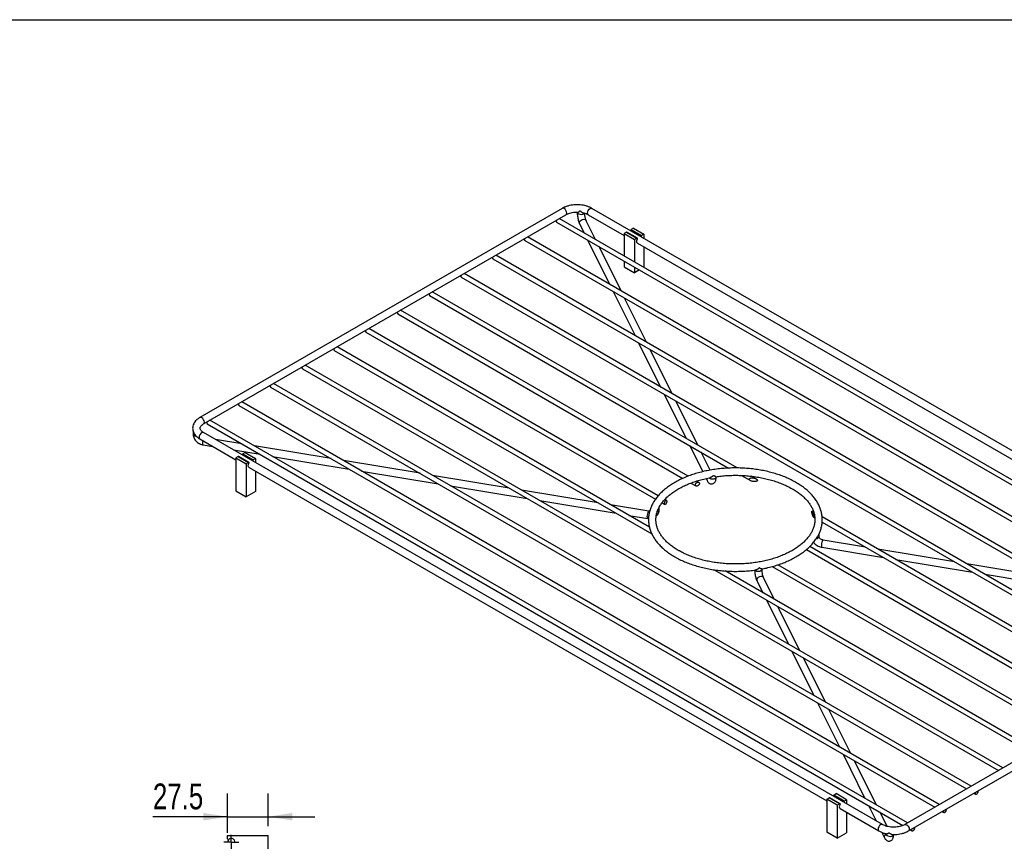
# Model space of a CAD drawing. Header units: millimetres. Extents: x 3 to 415, y 5 to 292.
# Tile 4 of 5: x 213 to 347, y 181 to 292. Entities that reach past the tile are written whole.
import ezdxf

# ---------------------------------------------------------------- set-up
doc = ezdxf.new("R2010")
doc.units = ezdxf.units.MM
doc.layers.add('FORMAT', color=179, linetype='Continuous')
doc.styles.add('SLDTEXTSTYLE0', font='TXT', dxfattribs={"width": 0.75})
doc.dimstyles.new('SLDDIMSTYLE4', dxfattribs={"dimtxt": 3.5, "dimasz": 3.302, "dimexe": 0, "dimexo": 0.0625, "dimgap": 0.875, "dimtad": 1, "dimdec": 1, "dimlfac": 5, "dimrnd": 1e-09, "dimzin": 12, "dimdsep": 46, "dimtxsty": 'SLDTEXTSTYLE0', "dimsah": 1, "dimcen": 0.09, "dimadec": 0, "dimazin": 3, "dimtfac": 1, "dimtdec": 0, "dimtmove": 0, "dimatfit": 0, "dimfxl": 1, "dimfrac": 2, "dimtolj": 1, "dimtzin": 12, "dimarcsym": 0})

# ---------------------------------------------------------------- blocks, each defined once
blk = doc.blocks.new('_D_6')
at = {"layer": 'FORMAT'}
for p, q in [((241.47, 181.82), (241.47, 187.18)), ((246.97, 182.72), (246.97, 187.18)), ((241.47, 184.01), (231.33, 184.01)), ((241.47, 184.01), (246.97, 184.01)), ((246.97, 184.01), (253.32, 184.01))]:
    blk.add_line(p, q, dxfattribs=at)
for points in [[(241.47, 184.01), (238.17, 184.52), (238.17, 183.5)], [(246.97, 184.01), (250.27, 183.5), (250.27, 184.52)]]:
    blk.add_solid(points, dxfattribs=at)
at = {"layer": 'FORMAT', "insert": (231.33, 188.52), "char_height": 3.5, "attachment_point": 1, "style": 'SLDTEXTSTYLE0'}
blk.add_mtext('27.5', dxfattribs=at)
blk = doc.blocks.new('SW_CENTERMARKSYMBOL_1')
at = {"layer": 'FORMAT', "color": 0}
for p, q in [((-0.508, 0), (-1.008, 0)), ((0, 0), (-0.508, 0)), ((0, 0.508), (0, 1.008)), ((0, 0), (0, 0.508)), ((0, 0), (0, -0.508)), ((0, 0), (0.508, 0)), ((0.508, 0), (1.008, 0)), ((0, -0.508), (0, -1.008))]:
    blk.add_line(p, q, dxfattribs=at)

msp = doc.modelspace()

# ---------------------------------------------------------------- linework, layer by layer
at = {"color": 7, "linetype": 'Continuous', "lineweight": 25}
for p, q in [((286.9233, 266.627), (237.7087, 238.216)), ((383.1655, 213.3972), (290.9588, 266.627)), ((238.2086, 237.3499), (287.4233, 265.7609)), ((381.2669, 210.5487), (286.5247, 265.2422)), ((291.4436, 262.4025), (290.1797, 264.9467)), ((290.4588, 265.7609), (295.3361, 262.9453)), ((286.1389, 264.7698), (380.6648, 210.2011)), ((289.2841, 264.5018), (289.878, 263.3063)), ((296.6089, 263.9309), (296.2887, 263.7461)), ((296.2887, 263.7461), (297.7029, 262.9297)), ((296.6089, 263.9309), (298.0231, 263.1145)), ((281.8256, 262.2797), (376.3515, 207.7111)), ((376.9535, 208.0586), (282.2113, 262.7521)), ((290.3622, 262.3317), (293.347, 256.3237)), ((295.6563, 263.381), (295.3361, 263.1962)), ((295.3361, 263.1962), (296.7503, 262.3798)), ((295.3361, 263.1962), (295.3361, 260.1555)), ((295.6563, 263.381), (297.0705, 262.5646)), ((297.1205, 262.5695), (295.7063, 263.3859)), ((297.0705, 262.5646), (296.7503, 262.3798)), ((296.7503, 262.3798), (296.7503, 259.339)), ((298.0231, 263.1145), (297.7029, 262.9297)), ((298.0231, 263.1145), (298.0231, 262.5488)), ((294.9126, 255.4199), (291.9278, 261.4279)), ((297.1367, 261.9058), (375.6012, 216.6093)), ((298.0231, 261.3941), (298.0231, 258.6235)), ((277.5122, 259.7897), (372.0381, 205.221)), ((372.6402, 205.5686), (277.898, 260.2621)), ((295.3361, 259.4603), (295.3361, 258.7052)), ((295.3361, 258.7052), (296.7503, 257.8888)), ((296.7503, 258.6439), (296.7503, 257.8888)), ((297.4044, 258.2664), (296.7503, 257.8888)), ((298.0231, 258.6235), (298.0064, 258.6139)), ((273.1989, 257.2996), (367.7248, 202.731)), ((368.3268, 203.0785), (273.5846, 257.772)), ((268.8855, 254.8096), (309.5188, 231.3525)), ((310.6923, 231.3702), (269.2713, 255.282)), ((293.8311, 255.349), (296.8159, 249.341)), ((298.3815, 248.4372), (295.3968, 254.4452)), ((304.0076, 230.2491), (264.9579, 252.792)), ((264.5722, 252.3195), (303.3072, 229.9583)), ((299.9652, 227.6026), (260.6446, 250.3019)), ((260.2588, 249.8295), (299.5882, 227.1251)), ((298.7661, 223.3147), (256.3312, 247.8119)), ((297.3001, 248.3664), (300.2848, 242.3583)), ((301.8504, 241.4545), (298.8657, 247.4626)), ((255.9455, 247.3395), (299.0816, 222.4375)), ((251.6321, 244.8494), (346.158, 190.2808)), ((346.7601, 190.6283), (252.0179, 245.3218)), ((247.3188, 242.3594), (341.8447, 187.7907)), ((342.4467, 188.1383), (247.7045, 242.8318)), ((300.769, 241.3837), (303.7538, 235.3757)), ((243.0054, 239.8693), (337.5313, 185.3007)), ((338.1334, 185.6482), (243.3912, 240.3417)), ((305.3194, 234.4719), (302.3346, 240.4799)), ((238.692, 237.3793), (333.194, 182.8245)), ((333.82, 183.1582), (239.0778, 237.8517)), ((236.7801, 236.3882), (236.7801, 235.9751)), ((330.4154, 182.9451), (238.2086, 236.1749)), ((237.7087, 235.3089), (242.5859, 232.4933)), ((238.1597, 234.5061), (239.4771, 234.288)), ((243.4226, 234.6484), (239.8197, 235.2449)), ((255.5182, 232.6458), (245.1109, 234.3689)), ((304.238, 234.4011), (305.9945, 230.8652)), ((242.2815, 233.8237), (245.8844, 233.2272)), ((242.9061, 232.929), (242.5859, 232.7441)), ((242.5859, 232.7441), (242.5859, 228.2532)), ((242.5859, 232.7441), (244.0002, 231.9277)), ((242.9061, 232.929), (244.3203, 232.1126)), ((244.3703, 232.1175), (242.9561, 232.9339)), ((243.8587, 233.4789), (243.5386, 233.2941)), ((243.5386, 233.2941), (244.9528, 232.4777)), ((243.8587, 233.4789), (245.273, 232.6625)), ((247.5727, 232.9477), (257.9801, 231.2246)), ((307.0077, 231.0735), (305.8036, 233.4972)), ((244.3203, 232.1126), (244.0002, 231.9277)), ((244.0002, 231.9277), (244.0002, 227.4368)), ((244.3866, 231.4538), (322.8511, 186.1572)), ((245.273, 232.6625), (244.9528, 232.4777)), ((245.273, 232.6625), (245.273, 232.0968)), ((267.6138, 230.6433), (257.2065, 232.3663)), ((245.273, 230.9421), (245.273, 228.1715)), ((259.6684, 230.9451), (270.0757, 229.2221)), ((279.7095, 228.6407), (269.3021, 230.3637)), ((307.8219, 230.1337), (307.8219, 230.1919)), ((311.2465, 230.3551), (312.471, 229.6482)), ((313.247, 229.8954), (312.6371, 230.2475)), ((271.764, 228.9425), (282.1714, 227.2195)), ((304.3987, 229.3282), (305.0753, 228.9376)), ((305.4638, 229.4084), (305.1494, 229.5899)), ((306.4537, 229.9409), (306.5985, 229.6496)), ((242.5859, 228.2532), (244.0002, 227.4368)), ((245.273, 228.1715), (244.0002, 227.4368)), ((291.8051, 226.6381), (281.3978, 228.3612)), ((283.8596, 226.94), (294.267, 225.2169)), ((298.6954, 225.4973), (293.4934, 226.3586)), ((300.075, 225.6615), (300.075, 226.0364)), ((300.4557, 226.6243), (300.8495, 226.397)), ((301.0629, 226.9689), (300.8447, 227.0949)), ((295.9553, 224.9374), (298.5321, 224.5108)), ((321.07, 225.3792), (320.8664, 225.4968)), ((321.0424, 224.7001), (321.2203, 224.5973)), ((364.0135, 200.5885), (322.2212, 224.7147)), ((298.5321, 224.5108), (298.6452, 224.4984)), ((322.2174, 224.0218), (363.4114, 200.2409)), ((321.7992, 222.0647), (321.7992, 222.4445)), ((359.7001, 198.0985), (320.5423, 220.7038)), ((328.0921, 220.6304), (322.3421, 221.5823)), ((320.0743, 220.2788), (359.0981, 197.7509)), ((322.1788, 220.5958), (330.5539, 219.2092)), ((340.1877, 218.6278), (329.7803, 220.3509)), ((315.4099, 217.9915), (354.7847, 195.2609)), ((355.3868, 195.6084), (316.2176, 218.2203)), ((332.2422, 218.9297), (342.6496, 217.2066)), ((352.2833, 216.6252), (341.876, 218.3483)), ((307.625, 217.5055), (350.4714, 192.7708)), ((351.0734, 193.1184), (309.0416, 217.3828)), ((314.0523, 217.5925), (314.0523, 217.6933)), ((344.3378, 216.9271), (354.7452, 215.204)), ((313.3802, 215.9986), (314.1606, 214.4277)), ((315.7262, 213.5239), (314.2757, 216.4435)), ((314.6448, 213.4531), (317.6295, 207.445)), ((319.1951, 206.5412), (316.2104, 212.5493)), ((382.6656, 211.3561), (333.4509, 182.9451)), ((333.9509, 182.0791), (383.1655, 210.4901)), ((318.1137, 206.4704), (321.0985, 200.4624)), ((322.6641, 199.5585), (319.6793, 205.5666)), ((321.5827, 199.4877), (324.5674, 193.4797)), ((326.133, 192.5759), (323.1483, 198.5839)), ((325.0516, 192.5051), (328.0363, 186.497)), ((329.602, 185.5932), (326.6172, 191.6013)), ((342.8447, 187.2134), (343.061, 187.0885)), ((322.8511, 186.4081), (323.1712, 186.5929)), ((324.2653, 185.5917), (322.8511, 186.4081)), ((322.8511, 186.4081), (322.8511, 181.9171)), ((324.5855, 185.7765), (323.1712, 186.5929)), ((324.6355, 185.7814), (323.2212, 186.5978)), ((323.8037, 186.958), (324.1239, 187.1428)), ((325.2179, 186.1416), (323.8037, 186.958)), ((325.5381, 186.3264), (324.1239, 187.1428)), ((325.2179, 186.1416), (325.5381, 186.3264)), ((325.5381, 186.3264), (325.5381, 185.7607)), ((324.2653, 185.5917), (324.5855, 185.7765)), ((324.2653, 185.5917), (324.2653, 181.1007)), ((324.6517, 185.1177), (329.9154, 182.0791)), ((325.5381, 184.6061), (325.5381, 181.8355)), ((328.5205, 185.5224), (329.5538, 183.4425)), ((331.0395, 182.6995), (330.0861, 184.6186)), ((338.5314, 184.7233), (338.7477, 184.5985)), ((324.2653, 181.1007), (322.8511, 181.9171)), ((330.3267, 181.8867), (330.6945, 181.1464)), ((334.218, 182.2333), (334.4343, 182.1084)), ((241.4701, 181.0008), (241.4701, 181.4536)), ((241.4701, 181.4536), (246.9701, 181.4536)), ((246.9701, 179.6536), (246.9701, 181.4536)), ((324.2653, 181.1007), (325.5381, 181.8355)), ((330.918, 181.7313), (330.918, 181.6304))]:
    msp.add_line(p, q, dxfattribs=at)
at = {"color": 8, "linetype": 'Continuous', "lineweight": 25}
for p, q in [((290.1523, 264.9918), (290.1797, 264.9467)), ((238.1208, 234.9547), (238.1379, 235.0611))]:
    msp.add_line(p, q, dxfattribs=at)
at = {"color": 8, "linetype": 'Continuous', "lineweight": 25, "flags": 128}
for points in [[(287.5268, 265.9898), (287.4999, 266.1616), (287.4233, 266.3383), (287.3086, 266.493), (287.1733, 266.6022), (287.038, 266.6492), (286.9233, 266.627)], [(290.3553, 265.9898), (290.3822, 266.1616), (290.4588, 266.3383), (290.5735, 266.493), (290.7088, 266.6022), (290.8441, 266.6492), (290.9588, 266.627)], [(287.4233, 265.7609), (287.4233, 265.7609), (287.4999, 265.8491), (287.5268, 265.9898)], [(288.9562, 266.0958), (288.9631, 266.0481), (289.0322, 265.9428), (289.1659, 265.8607), (289.3438, 265.8145), (289.5388, 265.8111), (289.7212, 265.851), (289.8633, 265.9282), (289.9161, 265.9824)], [(289.2841, 264.5018), (289.2544, 264.599), (289.2699, 264.7604), (289.3558, 264.9162), (289.4989, 265.0428), (289.6775, 265.1209), (289.8644, 265.1387), (290.0311, 265.0933), (290.1523, 264.9918)], [(290.4588, 265.7609), (290.4588, 265.7609), (290.3822, 265.8491), (290.3553, 265.9898)], [(238.3122, 237.5788), (238.2853, 237.7506), (238.2087, 237.9273), (238.094, 238.082), (237.9587, 238.1912), (237.8234, 238.2382), (237.7087, 238.2159), (237.7086, 238.2159)], [(238.2108, 237.3512), (238.2853, 237.4381), (238.3122, 237.5788)], [(236.7801, 235.9752), (236.7929, 235.9102), (236.873, 235.8075), (237.0151, 235.7303), (237.1975, 235.6904), (237.1989, 235.6903)], [(238.2086, 236.1749), (238.094, 236.1972), (237.9587, 236.1502), (237.8234, 236.041), (237.7087, 235.8863), (237.632, 235.7096), (237.6051, 235.5378), (237.632, 235.3971), (237.7087, 235.3089), (237.7087, 235.3089)], [(238.1597, 234.5061), (238.1335, 234.5281), (238.1088, 234.6202), (238.1044, 234.7699), (238.1208, 234.9547)], [(307.8219, 230.1337), (307.7839, 230.0232), (307.6755, 229.9296), (307.5133, 229.867), (307.3219, 229.845), (307.1306, 229.867), (306.9684, 229.9296), (306.86, 230.0232), (306.8557, 230.0293)], [(298.5321, 224.5108), (298.5059, 224.5328), (298.4812, 224.6248), (298.4768, 224.7746), (298.4932, 224.9593)], [(298.4932, 224.9593), (298.5279, 225.1508), (298.5757, 225.32), (298.6293, 225.4411), (298.6805, 225.4957), (298.6954, 225.4973)], [(322.3421, 221.5823), (322.2985, 221.558), (322.2449, 221.4633), (322.1936, 221.3116), (322.1526, 221.1261), (322.128, 220.9349), (322.1235, 220.7672), (322.1399, 220.6485), (322.1747, 220.5968), (322.1788, 220.5958)], [(313.1987, 217.3884), (313.0903, 217.4821), (313.0747, 217.507)], [(314.0523, 217.593), (314.0523, 217.5925), (314.0142, 217.4821), (313.9058, 217.3884), (313.7436, 217.3259), (313.5523, 217.3039), (313.3609, 217.3259), (313.1987, 217.3884)], [(314.2757, 216.4435), (314.2041, 216.5375), (314.0609, 216.6167), (313.8823, 216.6357), (313.6955, 216.5916), (313.5287, 216.491), (313.4076, 216.3494)], [(330.4153, 182.9452), (330.3007, 182.9674), (330.1654, 182.9204), (330.0301, 182.8112), (329.9154, 182.6565), (329.8387, 182.4798), (329.8118, 182.308), (329.8387, 182.1673), (329.9154, 182.0791), (329.9155, 182.079)], [(333.4519, 182.9457), (333.5656, 182.9674), (333.7009, 182.9204), (333.8362, 182.8112), (333.9509, 182.6565), (334.0276, 182.4798), (334.0545, 182.308), (334.0276, 182.1673), (333.9509, 182.0791), (333.9507, 182.079)], [(330.918, 181.6928), (330.8431, 181.6388), (330.7219, 181.4971)], [(330.918, 181.6304), (330.9248, 181.5828), (330.994, 181.4775), (331.1277, 181.3954), (331.3055, 181.3492), (331.5005, 181.3458), (331.683, 181.3857), (331.8251, 181.4629), (331.9052, 181.5655), (331.918, 181.6304)]]:
    msp.add_lwpolyline(points, dxfattribs=at)
at = {"color": 7, "linetype": 'Continuous', "lineweight": 25, "flags": 128}
for points in [[(296.2887, 263.7461), (296.2687, 263.7312), (296.2503, 263.7108), (296.235, 263.6865), (296.2242, 263.6605), (296.2186, 263.6348), (296.2189, 263.6115), (296.2248, 263.5926), (296.2324, 263.5826)], [(297.1367, 261.9058), (297.064, 261.9859), (297.0334, 262.1198), (297.0542, 262.2855), (297.1232, 262.4589)], [(297.1232, 262.4589), (297.1344, 262.4849), (297.1404, 262.5107), (297.1406, 262.5342), (297.135, 262.5535), (297.1242, 262.567), (297.109, 262.5737), (297.0905, 262.5728), (297.0705, 262.5646)], [(297.7029, 262.9297), (297.6829, 262.9148), (297.6645, 262.8944), (297.6492, 262.8701), (297.6384, 262.8441), (297.6329, 262.8184), (297.6331, 262.7951), (297.639, 262.7762), (297.6466, 262.7662)], [(243.5386, 233.2941), (243.5185, 233.2791), (243.5001, 233.2587), (243.4849, 233.2345), (243.474, 233.2085), (243.4685, 233.1828), (243.4687, 233.1595), (243.4747, 233.1406), (243.4822, 233.1306)], [(244.3866, 231.4538), (244.3138, 231.5339), (244.2832, 231.6677), (244.304, 231.8334), (244.373, 232.0069)], [(244.373, 232.0069), (244.3842, 232.0329), (244.3902, 232.0587), (244.3904, 232.0822), (244.3849, 232.1015), (244.374, 232.115), (244.3588, 232.1216), (244.3404, 232.1208), (244.3203, 232.1126)], [(244.9528, 232.4777), (244.9327, 232.4627), (244.9143, 232.4423), (244.8991, 232.4181), (244.8882, 232.3921), (244.8827, 232.3664), (244.8829, 232.3431), (244.8889, 232.3242), (244.8964, 232.3142)], [(343.0091, 187.3083), (343.0061, 187.2951), (343.0008, 187.1926), (343.0301, 187.1159), (343.0892, 187.0775), (343.1684, 187.0836), (343.2546, 187.1334), (343.3338, 187.2186), (343.3929, 187.3253), (343.4222, 187.4359), (343.4169, 187.5322), (343.4139, 187.542)], [(323.7474, 186.7945), (323.7398, 186.8045), (323.7338, 186.8234), (323.7336, 186.8467), (323.7392, 186.8724), (323.75, 186.8984), (323.7652, 186.9227), (323.7836, 186.9431), (323.8037, 186.958)], [(325.1616, 185.9781), (325.154, 185.9881), (325.148, 186.007), (325.1478, 186.0303), (325.1534, 186.056), (325.1642, 186.082), (325.1795, 186.1063), (325.1979, 186.1267), (325.2179, 186.1416)], [(324.6382, 185.6708), (324.5691, 185.4974), (324.5484, 185.3317), (324.5789, 185.1978), (324.6517, 185.1177)], [(324.5855, 185.7765), (324.6055, 185.7847), (324.6239, 185.7856), (324.6392, 185.7789), (324.65, 185.7654), (324.6555, 185.7461), (324.6553, 185.7226), (324.6494, 185.6968), (324.6382, 185.6708)], [(338.6957, 184.8182), (338.6927, 184.805), (338.6875, 184.7026), (338.7168, 184.6258), (338.7759, 184.5874), (338.855, 184.5936), (338.9413, 184.6434), (339.0204, 184.7286), (339.0795, 184.8352), (339.1088, 184.9458), (339.1035, 185.0422), (339.1006, 185.0519)], [(334.3824, 182.3282), (334.3794, 182.315), (334.3741, 182.2125), (334.4034, 182.1358), (334.4625, 182.0974), (334.5417, 182.1036), (334.6279, 182.1533), (334.7071, 182.2386), (334.7662, 182.3452), (334.7955, 182.4558), (334.7902, 182.5521), (334.7872, 182.5619)]]:
    msp.add_lwpolyline(points, dxfattribs=at)
at = {"color": 7, "linetype": 'Continuous', "lineweight": 25}
for centre, radius, start, end in [((286.2776, 264.9186), 0.2034, 159.589366, 227.015837), ((281.9642, 262.4285), 0.2034, 159.589366, 227.015837), ((295.6855, 263.3412), 0.0494, 65.071784, 126.238674), ((277.6509, 259.9385), 0.2034, 159.589366, 227.015837), ((273.3375, 257.4484), 0.2034, 159.589366, 227.015837), ((269.0242, 254.9584), 0.2034, 159.589366, 227.015837), ((264.7108, 252.4683), 0.2034, 159.589366, 227.015837), ((260.3975, 249.9783), 0.2034, 159.589366, 227.015837), ((256.0841, 247.4882), 0.2034, 159.589366, 227.015837), ((251.7708, 244.9982), 0.2034, 159.589366, 227.015837), ((247.4574, 242.5082), 0.2034, 159.589366, 227.015837), ((243.1441, 240.0181), 0.2034, 159.589366, 227.015837), ((238.8307, 237.5281), 0.2034, 159.589366, 227.015837), ((242.9353, 232.8891), 0.0494, 65.071784, 126.238674), ((323.2004, 186.5531), 0.0494, 65.071784, 126.238674), ((241.9701, 180.5536), 0.5, 10.848149, 180), ((241.5701, 181.0008), 0.1, 180, 311.810315)]:
    msp.add_arc(centre, radius, start, end, dxfattribs=at)
at = {"color": 8, "linetype": 'Continuous', "lineweight": 25}
for centre, radius, start, end in [((306.9303, 229.799), 0.3639, 150.250946, 204.282513), ((299.7602, 225.7251), 0.3212, 280.393072, 348.562735), ((321.4349, 222.1624), 0.3762, 269.334684, 345.546284), ((313.7045, 216.1497), 0.3578, 146.084179, 204.978911), ((331.0189, 181.2975), 0.3579, 146.085671, 204.945279)]:
    msp.add_arc(centre, radius, start, end, dxfattribs=at)
at = {"color": 7, "linetype": 'Continuous', "lineweight": 25}
for points, knots in [([(290.9588, 266.627), (290.8982, 266.6602), (290.7259, 266.7548), (290.412, 266.8835), (290.0141, 267.0004), (289.5943, 267.0786), (289.162, 267.1182), (288.7255, 267.1184), (288.2931, 267.0794), (287.873, 267.0016), (287.4739, 266.8849), (287.1582, 266.7558), (286.9845, 266.6605), (286.9233, 266.627)], [0, 0, 0, 0, 0.05392267, 0.1534488, 0.25267992, 0.3515646, 0.45015524, 0.5486277, 0.64720474, 0.74605049, 0.84541415, 0.94552711, 1, 1, 1, 1]), ([(287.4233, 265.7609), (287.4634, 265.7829), (287.5807, 265.8474), (287.8106, 265.9416), (288.1187, 266.0309), (288.4555, 266.0902), (288.7604, 266.1189), (288.9491, 266.1137), (289.0189, 266.1118)], [0, 0, 0, 0, 0.10032187, 0.29356522, 0.48862711, 0.6854892, 0.88366519, 1, 1, 1, 1]), ([(289.0189, 266.1166), (289.0292, 266.1172), (289.048, 266.1182), (289.0802, 266.1283), (289.1125, 266.1415), (289.1469, 266.1589), (289.184, 266.1804), (289.2232, 266.2057), (289.2788, 266.2446), (289.3227, 266.2785), (289.3527, 266.3029), (289.3532, 266.3032)], [0, 0, 0, 0, 0.12284638, 0.22522304, 0.32840583, 0.43369274, 0.53954796, 0.65263947, 0.76623685, 0.99661905, 1, 1, 1, 1]), ([(289.3532, 266.3032), (289.3536, 266.3028), (289.3733, 266.282), (289.4128, 266.2423), (289.4733, 266.1873), (289.5357, 266.1372), (289.6011, 266.092), (289.6687, 266.0555), (289.7183, 266.0342), (289.7435, 266.0299), (289.7465, 266.0294)], [0, 0, 0, 0, 0.00349126, 0.15789739, 0.31330412, 0.47223104, 0.63261051, 0.80310676, 0.97688005, 1, 1, 1, 1]), ([(288.9562, 266.0957), (288.9568, 266.0522), (288.9585, 265.9238), (288.9767, 265.6938), (289.0155, 265.4122), (289.0699, 265.1361), (289.1382, 264.8754), (289.2093, 264.6636), (289.2623, 264.5489), (289.2841, 264.5018)], [0, 0, 0, 0, 0.0839494, 0.24768889, 0.40656221, 0.56410263, 0.72289649, 0.88625689, 1, 1, 1, 1]), ([(289.7456, 266.0251), (289.7802, 266.0183), (289.9252, 265.9897), (290.1467, 265.9123), (290.3435, 265.8258), (290.4372, 265.7731), (290.4588, 265.7609)], [0, 0, 0, 0, 0.12428715, 0.51997526, 0.88911663, 1, 1, 1, 1]), ([(290.1797, 264.9467), (290.1725, 264.9619), (290.1539, 265.0014), (290.1134, 265.1113), (290.0659, 265.2754), (290.0204, 265.4774), (289.9849, 265.6948), (289.9649, 265.866), (289.9619, 265.9479), (289.9612, 265.9676)], [0, 0, 0, 0, 0.09152903, 0.23902028, 0.40241296, 0.5779673, 0.75935385, 0.9420176, 1, 1, 1, 1]), ([(237.7087, 238.216), (237.6502, 238.1804), (237.4824, 238.0786), (237.2407, 237.8832), (237.016, 237.6311), (236.8514, 237.3562), (236.7493, 237.0684), (236.7181, 236.7682), (236.7333, 236.5376), (236.7764, 236.4159), (236.7868, 236.3865)], [0, 0, 0, 0, 0.08408268, 0.24105492, 0.39751519, 0.53358799, 0.67984017, 0.82014424, 0.95643786, 1, 1, 1, 1]), ([(238.2086, 236.1749), (238.1713, 236.1976), (238.0631, 236.2633), (237.9222, 236.3792), (237.8074, 236.5136), (237.7442, 236.6359), (237.7211, 236.7454), (237.731, 236.8484), (237.7826, 236.9714), (237.8814, 237.1035), (238.0226, 237.2339), (238.1518, 237.3145), (238.2086, 237.3499)], [0, 0, 0, 0, 0.05377539, 0.15602194, 0.25813454, 0.3619622, 0.47302414, 0.60484483, 0.71098363, 0.81049234, 0.91659896, 1, 1, 1, 1]), ([(236.7801, 235.9751), (236.7828, 235.914), (236.7897, 235.7627), (236.8554, 235.5235), (236.9812, 235.2685), (237.1605, 235.0342), (237.3862, 234.8297), (237.6499, 234.6655), (237.9131, 234.5569), (238.0869, 234.5211), (238.1597, 234.5061)], [0, 0, 0, 0, 0.08825868, 0.21850296, 0.35049486, 0.48518567, 0.62201752, 0.76030735, 0.89965926, 1, 1, 1, 1]), ([(236.7806, 236.3848), (236.7806, 236.389), (236.7807, 236.3955), (236.7877, 236.4028), (236.7907, 236.4055), (236.7908, 236.4055)], [0, 0, 0, 0, 0.65298126, 0.9870631, 1, 1, 1, 1]), ([(236.7908, 236.4055), (236.7909, 236.4048), (236.7942, 236.384), (236.8022, 236.343), (236.8182, 236.283), (236.8388, 236.2238), (236.8561, 236.1809), (236.8678, 236.1585), (236.8696, 236.1549)], [0, 0, 0, 0, 0.00818439, 0.24179838, 0.47651758, 0.71475267, 0.95423834, 1, 1, 1, 1]), ([(236.8728, 236.1565), (236.911, 236.0831), (236.9963, 235.9189), (237.1938, 235.691), (237.4334, 235.4796), (237.6216, 235.3629), (237.7087, 235.3089)], [0, 0, 0, 0, 0.2160073, 0.48344495, 0.76109869, 1, 1, 1, 1]), ([(321.7908, 222.4397), (321.8229, 222.5038), (321.9383, 222.7343), (322.0726, 223.1437), (322.1925, 223.6624), (322.2442, 224.1842), (322.2332, 224.7049), (322.1588, 225.2222), (322.022, 225.7335), (321.8236, 226.2366), (321.5642, 226.7295), (321.2447, 227.2098), (320.8663, 227.675), (320.4309, 228.1223), (319.9408, 228.549), (319.3989, 228.9526), (318.8086, 229.3309), (318.1732, 229.6816), (317.4966, 230.0031), (316.7826, 230.2938), (316.0351, 230.5523), (315.2581, 230.7774), (314.4559, 230.9681), (313.6327, 231.1235), (312.7927, 231.2431), (311.9404, 231.3261), (311.0802, 231.3723), (310.2168, 231.3814), (309.3545, 231.3533), (308.4978, 231.2883), (307.6514, 231.1866), (306.8196, 231.0488), (306.0067, 230.8753), (305.217, 230.667), (304.4547, 230.4248), (303.7237, 230.1497), (303.0279, 229.8431), (302.3711, 229.506), (301.7568, 229.1401), (301.1887, 228.747), (300.67, 228.3284), (300.2042, 227.8864), (299.7941, 227.4235), (299.4428, 226.9424), (299.1524, 226.4462), (298.9248, 225.9385), (298.7612, 225.4226), (298.6618, 224.9023), (298.6266, 224.3807), (298.655, 223.8606), (298.7463, 223.3448), (298.8998, 222.8355), (299.1148, 222.3349), (299.3906, 221.8451), (299.7262, 221.3687), (300.1203, 220.9081), (300.5706, 220.466), (301.0756, 220.0457), (301.6156, 219.6565), (302.0077, 219.4209), (302.1968, 219.3073)], [0, 0, 0, 0, 0.00665759, 0.0239417, 0.04108859, 0.05811936, 0.07507644, 0.09201235, 0.1089702, 0.12600318, 0.14314853, 0.16042252, 0.1778211, 0.19532537, 0.21290911, 0.23054551, 0.2482116, 0.26588996, 0.28356622, 0.30123398, 0.3188903, 0.33653428, 0.35416639, 0.37178792, 0.38940068, 0.40700674, 0.42460835, 0.44220785, 0.45980762, 0.47740947, 0.49501564, 0.51262856, 0.53025065, 0.54788423, 0.56553145, 0.58319413, 0.60087342, 0.61856943, 0.63628055, 0.6540025, 0.67172471, 0.68943074, 0.70709898, 0.72470191, 0.74220908, 0.75959342, 0.77683962, 0.79395201, 0.8109579, 0.82790434, 0.84484039, 0.86181385, 0.8788744, 0.89605388, 0.91336274, 0.93079224, 0.94832075, 0.96592128, 0.98356777, 1, 1, 1, 1]), ([(300.0789, 226.0227), (300.1183, 226.0998), (300.2313, 226.3212), (300.484, 226.679), (300.8295, 227.0919), (301.2328, 227.4894), (301.6882, 227.8699), (302.1944, 228.231), (302.7486, 228.5706), (303.3479, 228.8866), (303.9889, 229.1769), (304.6683, 229.4394), (305.3815, 229.6732), (306.1266, 229.8729), (306.6784, 230.0022), (306.9858, 230.0542), (307.0297, 230.0616)], [0, 0, 0, 0, 0.042765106, 0.122749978, 0.202045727, 0.280870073, 0.359408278, 0.43779857, 0.516135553, 0.594468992, 0.672834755, 0.751255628, 0.829741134, 0.908292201, 0.986904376, 1, 1, 1, 1]), ([(307.7875, 230.1876), (308.0225, 230.2193), (308.5256, 230.2872), (309.3119, 230.3485), (310.1372, 230.3801), (310.9648, 230.375), (311.7892, 230.3343), (312.6055, 230.258), (313.4089, 230.1466), (314.1945, 230.001), (314.9576, 229.822), (315.6937, 229.611), (316.3984, 229.3694), (317.0675, 229.0989), (317.6971, 228.8014), (318.2835, 228.4789), (318.8236, 228.1339), (319.3142, 227.7687), (319.753, 227.3859), (320.1379, 226.988), (320.4672, 226.5776), (320.7399, 226.1566), (320.9552, 225.7271), (321.1122, 225.2901), (321.21, 224.8467), (321.2472, 224.398), (321.2222, 223.9459), (321.1342, 223.4937), (320.9836, 223.0455), (320.7717, 222.605), (320.5007, 222.1748), (320.1724, 221.7572), (319.7887, 221.3541), (319.3515, 220.9674), (318.8628, 220.5993), (318.3251, 220.2519), (317.7413, 219.9273), (317.1144, 219.6278), (316.4481, 219.3553), (315.7461, 219.1116), (315.0125, 218.8984), (314.2516, 218.7172), (313.4678, 218.5691), (312.6659, 218.4552), (311.8506, 218.3762), (311.0267, 218.3328), (310.1993, 218.3252), (309.3733, 218.3534), (308.5535, 218.4173), (307.7451, 218.5165), (306.9527, 218.6502), (306.1812, 218.8176), (305.4351, 219.0175), (304.7189, 219.2486), (304.0368, 219.5092), (303.4045, 219.7926), (302.966, 220.0196), (302.7406, 220.1483), (302.6968, 220.1733)], [0, 0, 0, 0, 0.01586743, 0.03397201, 0.05208161, 0.07019358, 0.08830512, 0.10641273, 0.1245137, 0.14260532, 0.16068494, 0.17875004, 0.19679836, 0.21482817, 0.23283862, 0.2508303, 0.26880615, 0.28677264, 0.30473848, 0.32271849, 0.34073769, 0.35883155, 0.37704576, 0.3954313, 0.41403054, 0.43285179, 0.45184094, 0.47085752, 0.48973848, 0.50840968, 0.52686702, 0.54514851, 0.56330454, 0.58138104, 0.59941361, 0.61742733, 0.63543729, 0.65345186, 0.67147768, 0.68951786, 0.70757322, 0.72564309, 0.74372592, 0.76181963, 0.77992183, 0.79802997, 0.81614141, 0.83425349, 0.85236279, 0.87046639, 0.8885616, 0.90664572, 0.92471618, 0.94277061, 0.96080706, 0.97882431, 0.99588053, 1, 1, 1, 1]), ([(306.5985, 229.6496), (306.6172, 229.6139), (306.6606, 229.5315), (306.7409, 229.42), (306.8542, 229.3119), (306.9976, 229.2309), (307.1685, 229.1928), (307.348, 229.2111), (307.5064, 229.2834), (307.6267, 229.3902), (307.7096, 229.5122), (307.7661, 229.6486), (307.8052, 229.8191), (307.8204, 229.984), (307.8216, 230.1032), (307.8219, 230.1337)], [0, 0, 0, 0, 0.06509449, 0.15054673, 0.22517546, 0.29981679, 0.37563027, 0.45263338, 0.53011082, 0.59943918, 0.66747592, 0.74099071, 0.83092861, 0.95670211, 1, 1, 1, 1]), ([(306.817, 230.0211), (306.8159, 230.0046), (306.8132, 229.965), (306.8058, 229.9439), (306.8084, 229.9509), (306.8085, 229.951)], [0, 0, 0, 0, 0.41108177, 0.98600398, 1, 1, 1, 1]), ([(307.4598, 230.3461), (307.4593, 230.3457), (307.436, 230.3216), (307.3853, 230.2724), (307.3267, 230.2229), (307.285, 230.1914), (307.2577, 230.1717), (307.2172, 230.1445), (307.1698, 230.117), (307.1229, 230.0942), (307.0892, 230.081), (307.0575, 230.0704), (307.04, 230.0673), (307.0291, 230.0653)], [0, 0, 0, 0, 0.00330652, 0.1719053, 0.36627493, 0.41285572, 0.45923807, 0.55355481, 0.68958063, 0.7803102, 0.87349965, 0.92139261, 1, 1, 1, 1]), ([(307.7872, 230.1897), (307.7861, 230.1895), (307.7783, 230.1882), (307.7607, 230.1896), (307.7377, 230.1945), (307.712, 230.2026), (307.6841, 230.2134), (307.6475, 230.2305), (307.6145, 230.248), (307.579, 230.2683), (307.5464, 230.2881), (307.5047, 230.3151), (307.4772, 230.3339), (307.4602, 230.3458), (307.4598, 230.3461)], [0, 0, 0, 0, 0.01888596, 0.12470612, 0.23230318, 0.28673947, 0.39612071, 0.50569755, 0.61899137, 0.67766823, 0.79658091, 0.87587319, 0.99673086, 1, 1, 1, 1]), ([(313.4241, 229.6913), (313.4241, 229.7156), (313.415, 229.7406), (313.3862, 229.7864), (313.3667, 229.8075), (313.324, 229.8454), (313.3003, 229.8626), (313.2512, 229.8936), (313.2258, 229.9075), (313.1473, 229.9457), (313.0922, 229.9664), (312.9818, 229.9992), (312.9258, 230.0116), (312.8126, 230.0284), (312.7554, 230.0328), (312.6434, 230.0321), (312.5878, 230.0271), (312.5079, 230.0096), (312.4821, 230.0022), (312.4327, 229.983), (312.4093, 229.9714), (312.368, 229.9428), (312.3496, 229.9256), (312.3301, 229.8957), (312.3249, 229.8848), (312.3179, 229.8624), (312.3161, 229.8508), (312.3163, 229.8147), (312.3242, 229.7901), (312.3507, 229.7449), (312.3692, 229.724), (312.4108, 229.6868), (312.4342, 229.6702), (312.4837, 229.6404), (312.5095, 229.6273), (312.5888, 229.592), (312.6449, 229.5737), (312.7568, 229.5454), (312.8131, 229.5353), (312.9262, 229.522), (312.9829, 229.5189), (313.093, 229.5201), (313.147, 229.5244), (313.2256, 229.5386), (313.2514, 229.5447), (313.3004, 229.5603), (313.3237, 229.5697), (313.3667, 229.594), (313.3862, 229.6087), (313.4079, 229.636), (313.4137, 229.6459), (313.4219, 229.6674), (313.4241, 229.6792), (313.4241, 229.6913)], [0, 0, 0, 0, 0.03125, 0.03125, 0.0625, 0.0625, 0.09375, 0.09375, 0.125, 0.125, 0.1875, 0.1875, 0.25, 0.25, 0.3125, 0.3125, 0.375, 0.375, 0.40625, 0.40625, 0.4375, 0.4375, 0.46875, 0.46875, 0.484375, 0.484375, 0.5, 0.5, 0.53125, 0.53125, 0.5625, 0.5625, 0.59375, 0.59375, 0.625, 0.625, 0.6875, 0.6875, 0.75, 0.75, 0.8125, 0.8125, 0.875, 0.875, 0.90625, 0.90625, 0.9375, 0.9375, 0.96875, 0.96875, 0.984375, 0.984375, 1, 1, 1, 1]), ([(305.5468, 229.2587), (305.5468, 229.2753), (305.5449, 229.291), (305.5374, 229.3209), (305.5317, 229.3351), (305.5099, 229.3737), (305.4884, 229.3946), (305.4365, 229.4237), (305.4055, 229.4322), (305.356, 229.4349), (305.3387, 229.4342), (305.3039, 229.4294), (305.2863, 229.4255), (305.251, 229.4145), (305.2332, 229.4073), (305.1987, 229.3904), (305.1818, 229.3805), (305.149, 229.3581), (305.1332, 229.3454), (305.1037, 229.3184), (305.0899, 229.3039), (305.0515, 229.2572), (305.0311, 229.2233), (305.01, 229.171), (305.0047, 229.1536), (304.9976, 229.1191), (304.9957, 229.1019), (304.9957, 229.0527), (305.003, 229.0222), (305.0308, 228.9715), (305.0514, 228.9509), (305.0895, 228.9296), (305.1036, 228.9241), (305.1331, 228.9163), (305.1488, 228.914), (305.1982, 228.912), (305.2331, 228.9172), (305.2864, 228.9341), (305.3039, 228.9411), (305.3386, 228.9579), (305.3559, 228.9679), (305.3891, 228.99), (305.4049, 229.0021), (305.435, 229.0286), (305.4494, 229.0431), (305.4754, 229.0733), (305.4872, 229.089), (305.5081, 229.122), (305.5171, 229.1391), (305.5389, 229.1903), (305.5468, 229.2255), (305.5468, 229.2587)], [0, 0, 0, 0, 0.03125, 0.03125, 0.0625, 0.0625, 0.125, 0.125, 0.1875, 0.1875, 0.21875, 0.21875, 0.25, 0.25, 0.28125, 0.28125, 0.3125, 0.3125, 0.34375, 0.34375, 0.375, 0.375, 0.4375, 0.4375, 0.46875, 0.46875, 0.5, 0.5, 0.5625, 0.5625, 0.625, 0.625, 0.65625, 0.65625, 0.6875, 0.6875, 0.75, 0.75, 0.78125, 0.78125, 0.8125, 0.8125, 0.84375, 0.84375, 0.875, 0.875, 0.90625, 0.90625, 0.9375, 0.9375, 1, 1, 1, 1]), ([(300.0556, 226.0718), (300.0555, 226.0712), (300.0488, 226.0375), (300.0308, 225.9663), (300.0033, 225.8908), (299.9839, 225.8488), (299.9808, 225.8422)], [0, 0, 0, 0, 0.00821565, 0.42713024, 0.91007724, 1, 1, 1, 1]), ([(300.075, 226.0364), (300.075, 226.0364), (300.0754, 226.0402), (300.0733, 226.0472), (300.0671, 226.0588), (300.0606, 226.0667), (300.0557, 226.0717), (300.0556, 226.0718)], [0, 0, 0, 0, 0.0056458, 0.37247691, 0.61708393, 0.98991509, 1, 1, 1, 1]), ([(301.108, 226.841), (301.108, 226.8576), (301.107, 226.8729), (301.1028, 226.9008), (301.0997, 226.9136), (301.0875, 226.9466), (301.0756, 226.9621), (301.0466, 226.9778), (301.0294, 226.9781), (301.002, 226.9676), (300.9925, 226.9622), (300.9733, 226.9481), (300.9637, 226.9395), (300.9445, 226.919), (300.9348, 226.9071), (300.9161, 226.881), (300.9071, 226.8667), (300.8806, 226.82), (300.8647, 226.7849), (300.8374, 226.7094), (300.8266, 226.6703), (300.8154, 226.6124), (300.8126, 226.5936), (300.8087, 226.5573), (300.8077, 226.5395), (300.8077, 226.4903), (300.8116, 226.4618), (300.8264, 226.4186), (300.8374, 226.4036), (300.8577, 226.3925), (300.8652, 226.3906), (300.8809, 226.3906), (300.8893, 226.3924), (300.9158, 226.4031), (300.9347, 226.4172), (300.9637, 226.4478), (300.9733, 226.4594), (300.9924, 226.4852), (301.0019, 226.4997), (301.0203, 226.5305), (301.029, 226.5468), (301.0458, 226.5813), (301.0538, 226.5996), (301.0683, 226.6367), (301.0749, 226.6556), (301.0865, 226.6941), (301.0915, 226.7136), (301.1037, 226.7706), (301.108, 226.8079), (301.108, 226.841)], [0, 0, 0, 0, 0.03125, 0.03125, 0.0625, 0.0625, 0.125, 0.125, 0.1875, 0.1875, 0.21875, 0.21875, 0.25, 0.25, 0.28125, 0.28125, 0.3125, 0.3125, 0.375, 0.375, 0.4375, 0.4375, 0.46875, 0.46875, 0.5, 0.5, 0.5625, 0.5625, 0.625, 0.625, 0.65625, 0.65625, 0.6875, 0.6875, 0.75, 0.75, 0.78125, 0.78125, 0.8125, 0.8125, 0.84375, 0.84375, 0.875, 0.875, 0.90625, 0.90625, 0.9375, 0.9375, 1, 1, 1, 1]), ([(298.7934, 225.4895), (298.7914, 225.4892), (298.7638, 225.4858), (298.7283, 225.4918), (298.6954, 225.4973)], [0, 0, 0, 0, 0.07414679, 1, 1, 1, 1]), ([(302.6968, 220.1733), (302.5982, 220.2316), (302.3119, 220.4009), (301.8733, 220.6981), (301.4001, 221.0695), (300.9801, 221.458), (300.6145, 221.8605), (300.3049, 222.2749), (300.0523, 222.699), (299.8573, 223.1313), (299.721, 223.5706), (299.6441, 224.016), (299.6289, 224.4662), (299.6744, 224.9189), (299.7901, 225.3697), (299.8946, 225.6779), (299.9779, 225.8333), (299.9823, 225.8415)], [0, 0, 0, 0, 0.03776682, 0.10975465, 0.18171796, 0.25369286, 0.32575526, 0.39801947, 0.47064261, 0.54381892, 0.6177492, 0.69256894, 0.76823487, 0.84442936, 0.92046421, 0.99581748, 1, 1, 1, 1]), ([(299.6743, 224.8044), (299.7115, 224.8343), (299.8204, 224.9217), (299.9474, 225.1148), (300.0465, 225.3613), (300.0737, 225.549), (300.0748, 225.648), (300.075, 225.6615)], [0, 0, 0, 0, 0.14525065, 0.42489646, 0.6981209, 0.95894211, 1, 1, 1, 1]), ([(320.8158, 225.4242), (320.8158, 225.3999), (320.8184, 225.3711), (320.8266, 225.3135), (320.8322, 225.2843), (320.8441, 225.2287), (320.8507, 225.2015), (320.864, 225.1499), (320.8709, 225.1252), (320.8916, 225.0537), (320.9058, 225.0094), (320.9332, 224.9286), (320.9466, 224.8917), (320.9728, 224.8247), (320.9855, 224.7946), (321.0095, 224.7445), (321.0209, 224.724), (321.0368, 224.7044), (321.0418, 224.6998), (321.0512, 224.6959), (321.0555, 224.6967), (321.0631, 224.7057), (321.0664, 224.7142), (321.0699, 224.7349), (321.0708, 224.7433), (321.0721, 224.7624), (321.0724, 224.7731), (321.0723, 224.8094), (321.071, 224.8377), (321.0662, 224.8954), (321.0629, 224.9251), (321.0552, 224.9819), (321.0509, 225.0095), (321.0414, 225.0625), (321.0364, 225.0875), (321.0207, 225.1595), (321.0092, 225.2036), (320.9852, 225.2826), (320.9727, 225.3179), (320.9465, 225.3814), (320.9329, 225.4095), (320.9056, 225.456), (320.8917, 225.4749), (320.8709, 225.4941), (320.864, 225.4989), (320.8507, 225.5038), (320.8442, 225.5042), (320.8322, 225.4978), (320.8267, 225.4911), (320.8205, 225.4727), (320.8188, 225.4653), (320.8165, 225.4471), (320.8158, 225.4363), (320.8158, 225.4242)], [0, 0, 0, 0, 0.03125, 0.03125, 0.0625, 0.0625, 0.09375, 0.09375, 0.125, 0.125, 0.1875, 0.1875, 0.25, 0.25, 0.3125, 0.3125, 0.375, 0.375, 0.40625, 0.40625, 0.4375, 0.4375, 0.46875, 0.46875, 0.484375, 0.484375, 0.5, 0.5, 0.53125, 0.53125, 0.5625, 0.5625, 0.59375, 0.59375, 0.625, 0.625, 0.6875, 0.6875, 0.75, 0.75, 0.8125, 0.8125, 0.875, 0.875, 0.90625, 0.90625, 0.9375, 0.9375, 0.96875, 0.96875, 0.984375, 0.984375, 1, 1, 1, 1]), ([(314.0234, 217.6615), (314.2318, 217.7014), (314.7143, 217.7938), (315.4455, 217.98), (316.2161, 218.2122), (316.9559, 218.4787), (317.6616, 218.7769), (318.3293, 219.1058), (318.9554, 219.4641), (319.5364, 219.85), (320.0689, 220.2619), (320.549, 220.6979), (320.9757, 221.1551), (321.3387, 221.6326), (321.5742, 221.9882), (321.6692, 222.188), (321.6835, 222.2182)], [0, 0, 0, 0, 0.0586641, 0.13581272, 0.21301862, 0.2902902, 0.36763348, 0.44505041, 0.52253629, 0.60007608, 0.67763372, 0.75514129, 0.83251192, 0.90963136, 0.98636783, 1, 1, 1, 1]), ([(321.7798, 222.4751), (321.7797, 222.4744), (321.7767, 222.4595), (321.7682, 222.4226), (321.7533, 222.371), (321.7322, 222.3122), (321.7117, 222.2622), (321.6934, 222.2291), (321.6866, 222.2166)], [0, 0, 0, 0, 0.00735186, 0.16608007, 0.41351765, 0.59156596, 0.84538788, 1, 1, 1, 1]), ([(321.7988, 222.4445), (321.7986, 222.4475), (321.7982, 222.4529), (321.792, 222.463), (321.7852, 222.4703), (321.78, 222.475), (321.7798, 222.4751)], [0, 0, 0, 0, 0.32526491, 0.58788135, 0.98947196, 1, 1, 1, 1]), ([(322.3421, 221.5823), (322.3177, 221.5872), (322.2401, 221.6026), (322.1063, 221.6575), (321.9649, 221.7562), (321.8622, 221.8727), (321.8057, 221.9883), (321.8014, 222.0389), (321.7992, 222.0647)], [0, 0, 0, 0, 0.08366102, 0.26501894, 0.44689477, 0.62775265, 0.80913275, 1, 1, 1, 1]), ([(321.0654, 221.2885), (321.1038, 221.2346), (321.1998, 221.1), (321.4065, 220.92), (321.6688, 220.755), (321.9323, 220.6466), (322.1061, 220.6108), (322.1788, 220.5958)], [0, 0, 0, 0, 0.15041546, 0.37622545, 0.60444153, 0.83441031, 1, 1, 1, 1]), ([(302.1968, 219.3073), (302.3077, 219.2448), (302.6282, 219.0641), (303.1909, 218.7872), (303.8947, 218.4878), (304.6337, 218.2205), (305.403, 217.9863), (306.1988, 217.7862), (307.0168, 217.6211), (307.8527, 217.4918), (308.7021, 217.3988), (309.5606, 217.3426), (310.4235, 217.3236), (311.2868, 217.341), (312.1445, 217.3982), (312.7953, 217.4621), (313.1534, 217.5186), (313.2337, 217.5313)], [0, 0, 0, 0, 0.03836966, 0.1109496, 0.18349531, 0.25599633, 0.32844705, 0.40084809, 0.47320402, 0.54552176, 0.61780961, 0.69007667, 0.76233243, 0.83458665, 0.90684761, 0.97912358, 1, 1, 1, 1]), ([(313.0541, 217.5038), (313.0544, 217.4894), (313.0562, 217.3897), (313.0731, 217.1901), (313.1115, 216.909), (313.166, 216.6328), (313.2343, 216.3722), (313.3054, 216.1604), (313.3584, 216.0457), (313.3802, 215.9986)], [0, 0, 0, 0, 0.02911244, 0.20265376, 0.37103762, 0.53800878, 0.70630841, 0.87944795, 1, 1, 1, 1]), ([(313.6901, 217.805), (313.6896, 217.8045), (313.6791, 217.794), (313.6525, 217.7683), (313.6142, 217.7338), (313.5689, 217.6961), (313.5185, 217.6576), (313.4586, 217.6173), (313.4019, 217.585), (313.3453, 217.5583), (313.2907, 217.5376), (313.2524, 217.5309), (313.2343, 217.5277)], [0, 0, 0, 0, 0.00322296, 0.07280725, 0.18128053, 0.25933449, 0.37060658, 0.50825132, 0.64354591, 0.73379059, 0.87439208, 1, 1, 1, 1]), ([(314.0239, 217.659), (314.0215, 217.6582), (314.0149, 217.6561), (313.9967, 217.657), (313.9756, 217.6605), (313.9491, 217.6678), (313.922, 217.6772), (313.8861, 217.6924), (313.8534, 217.7082), (313.8172, 217.7272), (313.7831, 217.7465), (313.7384, 217.7735), (313.7089, 217.7925), (313.6906, 217.8047), (313.6901, 217.805)], [0, 0, 0, 0, 0.04359315, 0.12203253, 0.24185771, 0.29433818, 0.39937896, 0.50440366, 0.61322409, 0.66959664, 0.79136842, 0.87257078, 0.99674468, 1, 1, 1, 1]), ([(314.2757, 216.4435), (314.2686, 216.4587), (314.25, 216.4982), (314.2094, 216.6081), (314.1619, 216.7723), (314.1166, 216.9738), (314.0803, 217.193), (314.0582, 217.4009), (314.0525, 217.53), (314.0523, 217.5864), (314.0523, 217.5925)], [0, 0, 0, 0, 0.08129493, 0.21229479, 0.3574181, 0.51334324, 0.67444848, 0.83668812, 0.98215757, 1, 1, 1, 1]), ([(329.9154, 182.0791), (329.9759, 182.0458), (330.1482, 181.9509), (330.4632, 181.8246), (330.7523, 181.7314), (330.9212, 181.7011), (330.9498, 181.696)], [0, 0, 0, 0, 0.1976161, 0.56236002, 0.92602276, 1, 1, 1, 1]), ([(333.4509, 182.9451), (333.4108, 182.9231), (333.2935, 182.8587), (333.0636, 182.7644), (332.7555, 182.6754), (332.4187, 182.6149), (332.0649, 182.5861), (331.7058, 182.5905), (331.3539, 182.6283), (331.0216, 182.6974), (330.7265, 182.7925), (330.5308, 182.8804), (330.437, 182.933), (330.4154, 182.9451)], [0, 0, 0, 0, 0.05243345, 0.15343252, 0.25538206, 0.35827247, 0.4618496, 0.56577489, 0.66967075, 0.77306636, 0.87560562, 0.97126551, 1, 1, 1, 1]), ([(331.7882, 181.5944), (331.9082, 181.5922), (332.1734, 181.5875), (332.5811, 181.6274), (333.0012, 181.7043), (333.4003, 181.8212), (333.716, 181.9502), (333.8897, 182.0455), (333.9509, 182.0791)], [0, 0, 0, 0, 0.15288837, 0.33789254, 0.523401, 0.70988146, 0.89776817, 1, 1, 1, 1]), ([(330.6945, 181.1464), (330.7133, 181.1107), (330.7566, 181.0283), (330.837, 180.9168), (330.9502, 180.8087), (331.0937, 180.7277), (331.2646, 180.6896), (331.4441, 180.7078), (331.6025, 180.7802), (331.7228, 180.887), (331.8056, 181.009), (331.8621, 181.1454), (331.9013, 181.3158), (331.9165, 181.4808), (331.9177, 181.5999), (331.918, 181.6304)], [0, 0, 0, 0, 0.06509449, 0.15054673, 0.22517546, 0.29981679, 0.37563027, 0.45263338, 0.53011082, 0.59943918, 0.66747592, 0.74099071, 0.83092861, 0.95670211, 1, 1, 1, 1]), ([(330.918, 181.6304), (330.9175, 181.6033), (330.9165, 181.5366), (330.9108, 181.4722), (330.9019, 181.4406), (330.9045, 181.4477), (330.9045, 181.4478)], [0, 0, 0, 0, 0.27397682, 0.67406472, 0.99225394, 1, 1, 1, 1]), ([(330.9492, 181.693), (330.9567, 181.6918), (330.9738, 181.6891), (331.0065, 181.6936), (331.0426, 181.7027), (331.0783, 181.7146), (331.1171, 181.7302), (331.1565, 181.7482), (331.1955, 181.7679), (331.2335, 181.7886), (331.2728, 181.8115), (331.3003, 181.8285), (331.3144, 181.8376), (331.3149, 181.8379)], [0, 0, 0, 0, 0.10773014, 0.24543903, 0.34468315, 0.44467669, 0.54681361, 0.64960576, 0.73550743, 0.82209115, 0.90901063, 0.9966079, 1, 1, 1, 1]), ([(331.3149, 181.8379), (331.3155, 181.8375), (331.3311, 181.8237), (331.3621, 181.7974), (331.4088, 181.7611), (331.4562, 181.7273), (331.5037, 181.6965), (331.5507, 181.6692), (331.5972, 181.6454), (331.6434, 181.6251), (331.6928, 181.6075), (331.7422, 181.5948), (331.7736, 181.5926), (331.7882, 181.5916)], [0, 0, 0, 0, 0.00329912, 0.09746876, 0.1920839, 0.2881163, 0.38465281, 0.47872066, 0.57333186, 0.66980692, 0.76701043, 0.89164737, 1, 1, 1, 1])]:
    msp.add_open_spline(points, degree=3, knots=knots, dxfattribs=at)
at = {"layer": 'FORMAT'}
msp.add_line((2.9641, 292.2451), (415.2814, 292.2451), dxfattribs=at)

# ---------------------------------------------------------------- block references
msp.add_blockref('SW_CENTERMARKSYMBOL_1', (241.9701, 180.5536), dxfattribs=at)

# ---------------------------------------------------------------- dimensions: what is measured, and where the dimension line sits
dim = msp.add_linear_dim(base=(246.9701, 184.0095), p1=(241.4701, 180.5536), p2=(246.9701, 181.4536), dimstyle='SLDDIMSTYLE4', dxfattribs=at)
dim.commit()
dim.dimension.update_dxf_attribs({"geometry": '_D_6', "text_midpoint": (235.8558, 184.0095), "dimtype": 160})

doc.saveas('drawing.dxf')
